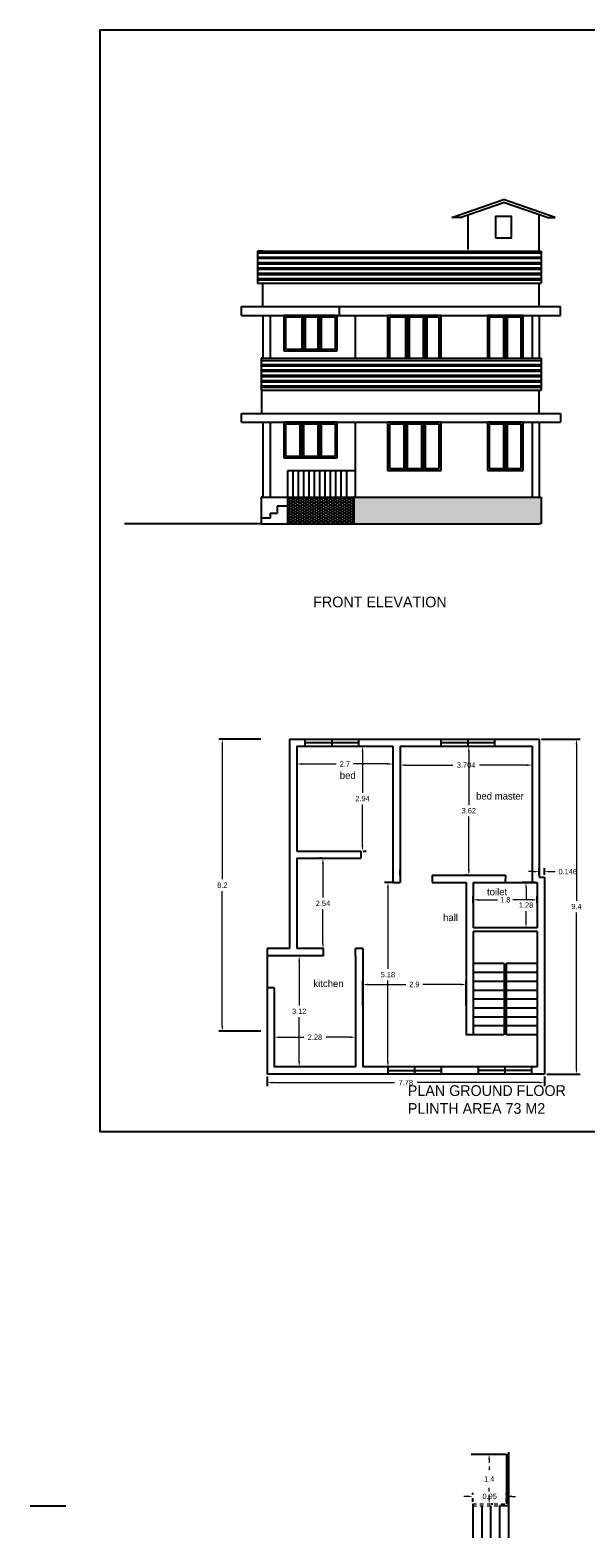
# Model space of a CAD drawing. Header units: inches. Extents: x -100 to 1476, y -184 to 112.
# Tile 16 of 36: x 59 to 75, y 70 to 112. Entities that reach past the tile are written whole.
import ezdxf

# ---------------------------------------------------------------- set-up
doc = ezdxf.new("R2010")
doc.units = ezdxf.units.IN
doc.header["$MEASUREMENT"] = 0
doc.header["$PDMODE"] = 66
doc.linetypes.add('ACAD_ISO02W100', pattern=[15, 12, -3])
doc.dimstyles.get("Standard").update_dxf_attribs({"dimtxt": 0.15, "dimasz": 0.15, "dimexe": 0.1, "dimexo": 0.0625, "dimgap": 0.09, "dimtad": 0, "dimtih": 1, "dimtoh": 1, "dimdec": 4, "dimdsep": 46, "dimtxsty": 'Standard', "dimcen": 0.09, "dimadec": 0, "dimazin": 0, "dimtfac": 1, "dimtdec": 4, "dimtofl": 0, "dimtmove": 0, "dimatfit": 3, "dimfxl": 0, "dimtolj": 1, "dimtzin": 0, "dimlwd": 15, "dimarcsym": 0})
pattern_1 = [(0, (0, 86.160112), (0.065625, 0.037888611), [0.04375, -0.0875]), (120, (0, 86.160112), (-0.065625, 0.037888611), [0.04375, -0.0875]), (60, (0, 86.160112), (1e-10, 0.075777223), [-0.0875, 0.04375])]

# ---------------------------------------------------------------- blocks, each defined once
blk = doc.blocks.new('*D35')
at = {"color": 0, "lineweight": -2, "transparency": 16777216}
for p, q in [((69.367, 92.163), (69.367, 91.595)), ((73.071, 92.163), (73.071, 91.595))]:
    blk.add_line(p, q, dxfattribs=at)
at = {"color": 0, "lineweight": 15, "transparency": 16777216}
for p, q in [((69.517, 91.695), (70.842, 91.695)), ((72.921, 91.695), (71.597, 91.695))]:
    blk.add_line(p, q, dxfattribs=at)
at = {"color": 0, "transparency": 16777216}
for points in [[(69.517, 91.72), (69.517, 91.67), (69.367, 91.695)], [(72.921, 91.72), (72.921, 91.67), (73.071, 91.695)]]:
    blk.add_solid(points, dxfattribs=at)
at = {"layer": 'Defpoints', "color": 0, "transparency": 16777216}
for p in [(69.367, 92.226), (73.071, 92.226), (69.367, 91.695)]:
    blk.add_point(p, dxfattribs=at)
at = {"color": 0, "transparency": 16777216, "insert": (71.219, 91.695), "char_height": 0.15, "attachment_point": 5}
blk.add_mtext('\\A1;3.704', dxfattribs=at)
blk = doc.blocks.new('*D36')
at = {"color": 0, "lineweight": -2, "transparency": 16777216}
for p, q in [((69.205, 88.406), (68.925, 88.406)), ((69.205, 83.226), (68.925, 83.226))]:
    blk.add_line(p, q, dxfattribs=at)
at = {"color": 0, "lineweight": 15, "transparency": 16777216}
for p, q in [((69.025, 88.256), (69.025, 85.981)), ((69.025, 83.376), (69.025, 85.651))]:
    blk.add_line(p, q, dxfattribs=at)
at = {"color": 0, "transparency": 16777216}
for points in [[(69, 88.256), (69.05, 88.256), (69.025, 88.406)], [(69, 83.376), (69.05, 83.376), (69.025, 83.226)]]:
    blk.add_solid(points, dxfattribs=at)
at = {"layer": 'Defpoints', "color": 0, "transparency": 16777216}
for p in [(69.267, 88.406), (69.025, 83.226), (69.267, 83.226)]:
    blk.add_point(p, dxfattribs=at)
at = {"color": 0, "transparency": 16777216, "insert": (69.025, 85.816), "char_height": 0.15, "attachment_point": 5}
blk.add_mtext('\\A1;5.18', dxfattribs=at)
blk = doc.blocks.new('*D37')
at = {"color": 0, "lineweight": -2, "transparency": 16777216}
for p, q in [((68.317, 84.948), (68.317, 85.639)), ((71.217, 84.948), (71.217, 85.639))]:
    blk.add_line(p, q, dxfattribs=at)
at = {"color": 0, "lineweight": 15, "transparency": 16777216}
for p, q in [((68.467, 85.539), (69.527, 85.539)), ((71.067, 85.539), (70.007, 85.539))]:
    blk.add_line(p, q, dxfattribs=at)
at = {"color": 0, "transparency": 16777216}
for points in [[(68.467, 85.564), (68.467, 85.514), (68.317, 85.539)], [(71.067, 85.564), (71.067, 85.514), (71.217, 85.539)]]:
    blk.add_solid(points, dxfattribs=at)
at = {"layer": 'Defpoints', "color": 0, "transparency": 16777216}
for p in [(71.217, 85.539), (68.317, 84.886), (71.217, 84.886)]:
    blk.add_point(p, dxfattribs=at)
at = {"color": 0, "transparency": 16777216, "insert": (69.767, 85.539), "char_height": 0.15, "attachment_point": 5}
blk.add_mtext('\\A1;2.9', dxfattribs=at)
blk = doc.blocks.new('*D38')
at = {"color": 0, "lineweight": -2, "transparency": 16777216}
for p, q in [((71.28, 92.226), (71.394, 92.226)), ((71.232, 88.606), (71.194, 88.606))]:
    blk.add_line(p, q, dxfattribs=at)
at = {"color": 0, "lineweight": 15, "transparency": 16777216}
for p, q in [((71.294, 92.076), (71.294, 90.581)), ((71.294, 88.756), (71.294, 90.251))]:
    blk.add_line(p, q, dxfattribs=at)
at = {"color": 0, "transparency": 16777216}
for points in [[(71.269, 92.076), (71.319, 92.076), (71.294, 92.226)], [(71.269, 88.756), (71.319, 88.756), (71.294, 88.606)]]:
    blk.add_solid(points, dxfattribs=at)
at = {"layer": 'Defpoints', "color": 0, "transparency": 16777216}
for p in [(71.217, 92.226), (71.294, 88.606), (71.294, 88.606)]:
    blk.add_point(p, dxfattribs=at)
at = {"color": 0, "transparency": 16777216, "insert": (71.294, 90.416), "char_height": 0.15, "attachment_point": 5}
blk.add_mtext('\\A1;3.62', dxfattribs=at)
blk = doc.blocks.new('*D39')
at = {"color": 0, "lineweight": -2, "transparency": 16777216}
for p, q in [((71.417, 87.828), (71.417, 88.015)), ((73.217, 87.828), (73.217, 88.015))]:
    blk.add_line(p, q, dxfattribs=at)
at = {"color": 0, "lineweight": 15, "transparency": 16777216}
for p, q in [((71.567, 87.915), (72.102, 87.915)), ((73.067, 87.915), (72.532, 87.915))]:
    blk.add_line(p, q, dxfattribs=at)
at = {"color": 0, "transparency": 16777216}
for points in [[(71.567, 87.94), (71.567, 87.89), (71.417, 87.915)], [(73.067, 87.94), (73.067, 87.89), (73.217, 87.915)]]:
    blk.add_solid(points, dxfattribs=at)
at = {"layer": 'Defpoints', "color": 0, "transparency": 16777216}
for p in [(71.417, 87.766), (73.217, 87.915), (73.217, 87.766)]:
    blk.add_point(p, dxfattribs=at)
at = {"color": 0, "transparency": 16777216, "insert": (72.317, 87.915), "char_height": 0.15, "attachment_point": 5}
blk.add_mtext('\\A1;1.8', dxfattribs=at)
blk = doc.blocks.new('*D40')
at = {"color": 0, "lineweight": -2, "transparency": 16777216}
for p, q in [((73.155, 88.406), (72.8, 88.406)), ((73.155, 87.126), (72.8, 87.126))]:
    blk.add_line(p, q, dxfattribs=at)
at = {"color": 0, "lineweight": 15, "transparency": 16777216}
for p, q in [((72.9, 88.256), (72.9, 87.931)), ((72.9, 87.276), (72.9, 87.601))]:
    blk.add_line(p, q, dxfattribs=at)
at = {"color": 0, "transparency": 16777216}
for points in [[(72.875, 88.256), (72.925, 88.256), (72.9, 88.406)], [(72.875, 87.276), (72.925, 87.276), (72.9, 87.126)]]:
    blk.add_solid(points, dxfattribs=at)
at = {"layer": 'Defpoints', "color": 0, "transparency": 16777216}
for p in [(73.217, 88.406), (72.9, 87.126), (73.217, 87.126)]:
    blk.add_point(p, dxfattribs=at)
at = {"color": 0, "transparency": 16777216, "insert": (72.9, 87.766), "char_height": 0.15, "attachment_point": 5}
blk.add_mtext('\\A1;1.28', dxfattribs=at)
blk = doc.blocks.new('*D75')
at = {"color": 0, "lineweight": -2, "transparency": 16777216}
for p, q in [((73.334, 92.426), (74.415, 92.426)), ((73.48, 83.026), (74.415, 83.026))]:
    blk.add_line(p, q, dxfattribs=at)
at = {"color": 0, "lineweight": 15, "transparency": 16777216}
for p, q in [((74.315, 92.276), (74.315, 87.891)), ((74.315, 83.176), (74.315, 87.561))]:
    blk.add_line(p, q, dxfattribs=at)
at = {"color": 0, "transparency": 16777216}
for points in [[(74.29, 92.276), (74.34, 92.276), (74.315, 92.426)], [(74.29, 83.176), (74.34, 83.176), (74.315, 83.026)]]:
    blk.add_solid(points, dxfattribs=at)
at = {"layer": 'Defpoints', "color": 0, "transparency": 16777216}
for p in [(73.271, 92.426), (73.417, 83.026), (74.315, 83.026)]:
    blk.add_point(p, dxfattribs=at)
at = {"color": 0, "transparency": 16777216, "insert": (74.315, 87.726), "char_height": 0.15, "attachment_point": 5}
blk.add_mtext('\\A1;9.4', dxfattribs=at)
blk = doc.blocks.new('*D76')
at = {"color": 0, "lineweight": 15, "transparency": 16777216}
for p, q in [((73.121, 88.707), (72.971, 88.707)), ((73.567, 88.707), (73.717, 88.707))]:
    blk.add_line(p, q, dxfattribs=at)
at = {"color": 0, "lineweight": -2, "transparency": 16777216}
for p, q in [((73.271, 88.618), (73.271, 88.807)), ((73.417, 88.618), (73.417, 88.807))]:
    blk.add_line(p, q, dxfattribs=at)
at = {"color": 0, "transparency": 16777216}
for points in [[(73.121, 88.732), (73.121, 88.682), (73.271, 88.707)], [(73.567, 88.732), (73.567, 88.682), (73.417, 88.707)]]:
    blk.add_solid(points, dxfattribs=at)
at = {"layer": 'Defpoints', "color": 0, "transparency": 16777216}
for p in [(73.271, 88.556), (73.417, 88.707), (73.417, 88.556)]:
    blk.add_point(p, dxfattribs=at)
at = {"color": 0, "transparency": 16777216, "insert": (74.07, 88.707), "char_height": 0.15, "attachment_point": 5}
blk.add_mtext('\\A1;0.146', dxfattribs=at)
blk = doc.blocks.new('*D77')
at = {"color": 0, "lineweight": -2, "transparency": 16777216}
for p, q in [((65.455, 92.426), (64.278, 92.426)), ((65.455, 84.226), (64.278, 84.226))]:
    blk.add_line(p, q, dxfattribs=at)
at = {"color": 0, "lineweight": 15, "transparency": 16777216}
for p, q in [((64.378, 92.276), (64.378, 88.491)), ((64.378, 84.376), (64.378, 88.161))]:
    blk.add_line(p, q, dxfattribs=at)
at = {"color": 0, "transparency": 16777216}
for points in [[(64.353, 92.276), (64.403, 92.276), (64.378, 92.426)], [(64.353, 84.376), (64.403, 84.376), (64.378, 84.226)]]:
    blk.add_solid(points, dxfattribs=at)
at = {"layer": 'Defpoints', "color": 0, "transparency": 16777216}
for p in [(65.517, 92.426), (64.378, 84.226), (65.517, 84.226)]:
    blk.add_point(p, dxfattribs=at)
at = {"color": 0, "transparency": 16777216, "insert": (64.378, 88.326), "char_height": 0.15, "attachment_point": 5}
blk.add_mtext('\\A1;8.2', dxfattribs=at)
blk = doc.blocks.new('*D172')
at = {"color": 0, "linetype": 'ByBlock', "lineweight": -2, "transparency": 16777216}
for p, q in [((66.467, 92.163), (66.467, 91.628)), ((69.167, 92.163), (69.167, 91.628))]:
    blk.add_line(p, q, dxfattribs=at)
at = {"color": 0, "linetype": 'ByBlock', "lineweight": 15, "transparency": 16777216}
for p, q in [((66.617, 91.728), (67.577, 91.728)), ((69.017, 91.728), (68.057, 91.728))]:
    blk.add_line(p, q, dxfattribs=at)
at = {"color": 0, "linetype": 'ByBlock', "transparency": 16777216}
for points in [[(66.617, 91.753), (66.617, 91.703), (66.467, 91.728)], [(69.017, 91.753), (69.017, 91.703), (69.167, 91.728)]]:
    blk.add_solid(points, dxfattribs=at)
at = {"layer": 'Defpoints', "color": 0, "linetype": 'ByBlock', "transparency": 16777216}
for p in [(66.467, 92.226), (69.167, 92.226), (66.467, 91.728)]:
    blk.add_point(p, dxfattribs=at)
at = {"color": 0, "linetype": 'ByBlock', "transparency": 16777216, "insert": (67.817, 91.728), "char_height": 0.15, "attachment_point": 5}
blk.add_mtext('\\A1;2.7', dxfattribs=at)
blk = doc.blocks.new('*D173')
at = {"color": 0, "linetype": 'ByBlock', "lineweight": 15, "transparency": 16777216}
for p, q in [((68.312, 92.076), (68.312, 90.921)), ((68.312, 89.436), (68.312, 90.591))]:
    blk.add_line(p, q, dxfattribs=at)
at = {"color": 0, "linetype": 'ByBlock', "lineweight": -2, "transparency": 16777216}
for p, q in [((68.33, 92.226), (68.412, 92.226)), ((68.33, 89.286), (68.412, 89.286))]:
    blk.add_line(p, q, dxfattribs=at)
at = {"color": 0, "linetype": 'ByBlock', "transparency": 16777216}
for points in [[(68.287, 92.076), (68.337, 92.076), (68.312, 92.226)], [(68.287, 89.436), (68.337, 89.436), (68.312, 89.286)]]:
    blk.add_solid(points, dxfattribs=at)
at = {"layer": 'Defpoints', "color": 0, "linetype": 'ByBlock', "transparency": 16777216}
for p in [(68.267, 92.226), (68.312, 92.226), (68.267, 89.286)]:
    blk.add_point(p, dxfattribs=at)
at = {"color": 0, "linetype": 'ByBlock', "transparency": 16777216, "insert": (68.312, 90.756), "char_height": 0.15, "attachment_point": 5}
blk.add_mtext('\\A1;2.94', dxfattribs=at)
blk = doc.blocks.new('*D174')
at = {"color": 0, "linetype": 'ByBlock', "lineweight": -2, "transparency": 16777216}
for p, q in [((67.155, 89.086), (67.101, 89.086)), ((67.155, 86.546), (67.101, 86.546))]:
    blk.add_line(p, q, dxfattribs=at)
at = {"color": 0, "linetype": 'ByBlock', "lineweight": 15, "transparency": 16777216}
for p, q in [((67.201, 88.936), (67.201, 87.981)), ((67.201, 86.696), (67.201, 87.651))]:
    blk.add_line(p, q, dxfattribs=at)
at = {"color": 0, "linetype": 'ByBlock', "transparency": 16777216}
for points in [[(67.176, 88.936), (67.226, 88.936), (67.201, 89.086)], [(67.176, 86.696), (67.226, 86.696), (67.201, 86.546)]]:
    blk.add_solid(points, dxfattribs=at)
at = {"layer": 'Defpoints', "color": 0, "linetype": 'ByBlock', "transparency": 16777216}
for p in [(67.201, 89.086), (67.217, 89.086), (67.217, 86.546)]:
    blk.add_point(p, dxfattribs=at)
at = {"color": 0, "linetype": 'ByBlock', "transparency": 16777216, "insert": (67.201, 87.816), "char_height": 0.15, "attachment_point": 5}
blk.add_mtext('\\A1;2.54', dxfattribs=at)
blk = doc.blocks.new('*D175')
at = {"color": 0, "linetype": 'ByBlock', "lineweight": -2, "transparency": 16777216}
for p, q in [((66.915, 86.346), (66.435, 86.346)), ((66.915, 83.226), (66.435, 83.226))]:
    blk.add_line(p, q, dxfattribs=at)
at = {"color": 0, "linetype": 'ByBlock', "lineweight": 15, "transparency": 16777216}
for p, q in [((66.535, 86.196), (66.535, 84.951)), ((66.535, 83.376), (66.535, 84.621))]:
    blk.add_line(p, q, dxfattribs=at)
at = {"color": 0, "linetype": 'ByBlock', "transparency": 16777216}
for points in [[(66.51, 86.196), (66.56, 86.196), (66.535, 86.346)], [(66.51, 83.376), (66.56, 83.376), (66.535, 83.226)]]:
    blk.add_solid(points, dxfattribs=at)
at = {"layer": 'Defpoints', "color": 0, "linetype": 'ByBlock', "transparency": 16777216}
for p in [(66.535, 86.346), (66.977, 86.346), (66.977, 83.226)]:
    blk.add_point(p, dxfattribs=at)
at = {"color": 0, "linetype": 'ByBlock', "transparency": 16777216, "insert": (66.535, 84.786), "char_height": 0.15, "attachment_point": 5}
blk.add_mtext('\\A1;3.12', dxfattribs=at)
blk = doc.blocks.new('*D176')
at = {"color": 0, "linetype": 'ByBlock', "lineweight": -2, "transparency": 16777216}
for p, q in [((65.837, 84.723), (65.837, 83.961)), ((68.117, 84.723), (68.117, 83.961))]:
    blk.add_line(p, q, dxfattribs=at)
at = {"color": 0, "linetype": 'ByBlock', "lineweight": 15, "transparency": 16777216}
for p, q in [((65.987, 84.061), (66.662, 84.061)), ((67.967, 84.061), (67.292, 84.061))]:
    blk.add_line(p, q, dxfattribs=at)
at = {"color": 0, "linetype": 'ByBlock', "transparency": 16777216}
for points in [[(65.987, 84.086), (65.987, 84.036), (65.837, 84.061)], [(67.967, 84.086), (67.967, 84.036), (68.117, 84.061)]]:
    blk.add_solid(points, dxfattribs=at)
at = {"layer": 'Defpoints', "color": 0, "linetype": 'ByBlock', "transparency": 16777216}
for p in [(65.837, 84.786), (68.117, 84.786), (65.837, 84.061)]:
    blk.add_point(p, dxfattribs=at)
at = {"color": 0, "linetype": 'ByBlock', "transparency": 16777216, "insert": (66.977, 84.061), "char_height": 0.15, "attachment_point": 5}
blk.add_mtext('\\A1;2.28', dxfattribs=at)
blk = doc.blocks.new('*D177')
at = {"color": 0, "linetype": 'ByBlock', "lineweight": -2, "transparency": 16777216}
for p, q in [((65.637, 82.963), (65.637, 82.687)), ((73.417, 82.963), (73.417, 82.687))]:
    blk.add_line(p, q, dxfattribs=at)
at = {"color": 0, "linetype": 'ByBlock', "lineweight": 15, "transparency": 16777216}
for p, q in [((65.787, 82.787), (69.212, 82.787)), ((73.267, 82.787), (69.842, 82.787))]:
    blk.add_line(p, q, dxfattribs=at)
at = {"color": 0, "linetype": 'ByBlock', "transparency": 16777216}
for points in [[(65.787, 82.812), (65.787, 82.762), (65.637, 82.787)], [(73.267, 82.812), (73.267, 82.762), (73.417, 82.787)]]:
    blk.add_solid(points, dxfattribs=at)
at = {"layer": 'Defpoints', "color": 0, "linetype": 'ByBlock', "transparency": 16777216}
for p in [(65.637, 83.026), (73.417, 83.026), (65.637, 82.787)]:
    blk.add_point(p, dxfattribs=at)
at = {"color": 0, "linetype": 'ByBlock', "transparency": 16777216, "insert": (69.527, 82.787), "char_height": 0.15, "attachment_point": 5}
blk.add_mtext('\\A1;7.78', dxfattribs=at)
blk = doc.blocks.new('*D212')
at = {"color": 0, "linetype": 'ACAD_ISO02W100', "lineweight": -2, "ltscale": 0.0008, "transparency": 16777216}
for p, q in [((71.919, 72.363), (71.965, 72.363)), ((71.919, 70.963), (71.965, 70.963))]:
    blk.add_line(p, q, dxfattribs=at)
at = {"color": 0, "linetype": 'ACAD_ISO02W100', "lineweight": 15, "ltscale": 0.0008, "transparency": 16777216}
for p, q in [((71.865, 72.213), (71.865, 71.828)), ((71.865, 71.113), (71.865, 71.498))]:
    blk.add_line(p, q, dxfattribs=at)
at = {"color": 0, "linetype": 'ACAD_ISO02W100', "lineweight": 20, "ltscale": 0.0008, "transparency": 16777216}
for points in [[(71.84, 72.213), (71.89, 72.213), (71.865, 72.363)], [(71.84, 71.113), (71.89, 71.113), (71.865, 70.963)]]:
    blk.add_solid(points, dxfattribs=at)
at = {"layer": 'Defpoints', "color": 0, "linetype": 'ACAD_ISO02W100', "lineweight": 20, "ltscale": 0.0008, "transparency": 16777216}
for p in [(71.856, 72.363), (71.856, 70.963), (71.865, 70.963)]:
    blk.add_point(p, dxfattribs=at)
at = {"color": 0, "linetype": 'ACAD_ISO02W100', "lineweight": 20, "ltscale": 0.0008, "transparency": 16777216, "insert": (71.865, 71.663), "char_height": 0.15, "attachment_point": 5}
blk.add_mtext('\\A1;1.4', dxfattribs=at)
blk = doc.blocks.new('*D213')
at = {"color": 0, "linetype": 'ACAD_ISO02W100', "lineweight": 15, "ltscale": 0.0008, "transparency": 16777216}
for p, q in [((71.256, 71.177), (71.106, 71.177)), ((72.506, 71.177), (72.656, 71.177))]:
    blk.add_line(p, q, dxfattribs=at)
at = {"color": 0, "linetype": 'ACAD_ISO02W100', "lineweight": -2, "ltscale": 0.0008, "transparency": 16777216}
for p, q in [((71.406, 71.025), (71.406, 71.277)), ((72.356, 71.025), (72.356, 71.277))]:
    blk.add_line(p, q, dxfattribs=at)
at = {"color": 0, "linetype": 'ACAD_ISO02W100', "lineweight": 20, "ltscale": 0.0008, "transparency": 16777216}
for points in [[(71.256, 71.202), (71.256, 71.152), (71.406, 71.177)], [(72.506, 71.202), (72.506, 71.152), (72.356, 71.177)]]:
    blk.add_solid(points, dxfattribs=at)
at = {"layer": 'Defpoints', "color": 0, "linetype": 'ACAD_ISO02W100', "lineweight": 20, "ltscale": 0.0008, "transparency": 16777216}
for p in [(71.406, 71.177), (71.406, 70.963), (72.356, 70.963)]:
    blk.add_point(p, dxfattribs=at)
at = {"color": 0, "linetype": 'ACAD_ISO02W100', "lineweight": 20, "ltscale": 0.0008, "transparency": 16777216, "insert": (71.881, 71.177), "char_height": 0.15, "attachment_point": 5}
blk.add_mtext('\\A1;0.95', dxfattribs=at)

msp = doc.modelspace()

# ---------------------------------------------------------------- hatches: boundary and pattern name
h = msp.add_hatch()
h.set_pattern_fill('HONEY', color=0, scale=0.35, style=0)
h.set_pattern_definition(pattern_1)
h.paths.add_polyline_path([(68.06714, 98.46684), (68.06714, 99.21684), (66.21714, 99.21684), (66.21714, 98.46684)])
h = msp.add_hatch()
h.set_pattern_fill('HONEY', color=0, scale=0.35, style=0)
h.set_pattern_definition(pattern_1)
h.paths.add_polyline_path([(73.32109, 99.21684), (73.27109, 99.21684), (68.06714, 99.21684), (68.06714, 98.46684), (73.27109, 98.46684), (73.32109, 98.46684)])

# ---------------------------------------------------------------- linework, layer by layer
at = {"color": 0}
for p, q in [((70.82109, 107.06684), (72.27109, 107.56684)), ((71.05116, 107.06684), (72.27109, 107.48751)), ((73.72109, 107.06684), (72.27109, 107.56684)), ((73.49103, 107.06684), (72.27109, 107.48751)), ((71.05116, 107.06684), (70.82109, 107.06684)), ((71.27109, 107.14268), (71.27109, 106.16684)), ((73.27109, 106.11684), (73.27109, 107.14268)), ((73.49103, 107.06684), (73.72109, 107.06684)), ((65.36714, 106.11684), (73.32109, 106.11684)), ((65.51714, 106.11684), (65.36714, 106.11684)), ((65.36714, 106.11684), (65.36714, 105.21684)), ((65.36714, 106.06684), (73.32109, 106.06684)), ((65.36714, 105.95184), (73.32109, 105.95184)), ((65.36714, 105.91684), (73.32109, 105.91684)), ((65.36714, 105.80184), (73.32109, 105.80184)), ((73.27109, 106.11684), (73.32109, 106.11684)), ((73.32109, 106.11684), (73.32109, 105.21684)), ((65.36714, 105.76684), (73.32109, 105.76684)), ((65.36714, 105.65184), (73.32109, 105.65184)), ((65.36714, 105.61684), (73.32109, 105.61684)), ((65.36714, 105.50184), (73.32109, 105.50184)), ((65.36714, 105.46684), (73.32109, 105.46684)), ((65.36714, 105.35184), (73.32109, 105.35184)), ((65.36714, 105.31684), (73.32109, 105.31684)), ((65.36714, 105.21684), (73.32109, 105.21684)), ((65.51714, 104.56684), (65.51714, 105.21684)), ((73.27109, 104.56684), (73.27109, 105.21684)), ((64.91714, 104.56684), (73.87109, 104.56684)), ((64.91714, 104.31684), (64.91714, 104.56684)), ((67.66714, 104.31684), (67.66714, 104.56684)), ((73.87109, 104.31684), (73.87109, 104.56684)), ((64.91714, 104.31684), (73.87109, 104.31684)), ((65.51714, 104.31684), (65.51714, 103.11684)), ((65.71714, 104.31684), (65.71714, 103.11684)), ((67.60464, 104.31684), (66.10464, 104.31684)), ((66.10464, 104.31684), (66.10464, 103.31684)), ((67.55464, 104.26684), (66.15464, 104.26684)), ((66.15464, 104.26684), (66.15464, 103.36684)), ((66.60464, 104.26684), (66.60464, 103.36684)), ((66.65464, 104.26684), (66.65464, 103.36684)), ((66.70464, 104.26684), (66.70464, 103.36684)), ((67.05464, 104.26684), (67.05464, 103.36684)), ((67.10464, 104.26684), (67.10464, 103.36684)), ((67.15464, 104.26684), (67.15464, 103.36684)), ((67.55464, 103.36684), (67.55464, 104.26684)), ((67.60464, 103.31684), (67.60464, 104.31684)), ((68.11714, 103.11684), (68.11714, 104.31684)), ((70.51714, 104.31684), (69.01714, 104.31684)), ((69.01714, 104.31684), (69.01714, 103.11684)), ((70.46714, 104.26684), (69.06714, 104.26684)), ((69.06714, 104.26684), (69.06714, 103.11684)), ((69.51714, 104.26684), (69.51714, 103.11684)), ((69.56714, 104.26684), (69.56714, 103.11684)), ((69.61714, 104.26684), (69.61714, 103.11684)), ((70.01714, 104.26684), (70.01714, 103.11684)), ((70.06714, 104.26684), (70.06714, 103.11684)), ((70.11714, 104.26684), (70.11714, 103.11684)), ((70.46714, 103.11684), (70.46714, 104.26684)), ((70.51714, 103.11684), (70.51714, 104.31684)), ((72.81714, 104.31684), (71.81714, 104.31684)), ((71.81714, 104.31684), (71.81714, 103.11684)), ((72.76714, 104.26684), (71.86714, 104.26684)), ((71.86714, 104.26684), (71.86714, 103.11684)), ((72.26714, 104.26684), (72.26714, 103.11684)), ((72.31714, 104.26684), (72.31714, 103.11684)), ((72.36714, 104.26684), (72.36714, 103.11684)), ((72.76714, 103.11684), (72.76714, 104.26684)), ((72.81714, 103.11684), (72.81714, 104.31684)), ((73.07109, 104.31684), (73.07109, 103.11684)), ((73.27109, 104.31684), (73.27109, 103.11684)), ((73.87109, 104.31684), (73.87109, 104.31684)), ((66.10464, 103.31684), (67.60464, 103.31684)), ((66.15464, 103.36684), (67.55464, 103.36684)), ((65.46714, 103.11684), (73.32109, 103.11684)), ((65.51714, 103.11684), (65.46714, 103.11684)), ((65.46714, 103.11684), (65.46714, 102.21684)), ((65.46714, 103.05151), (73.32109, 103.05151)), ((65.46714, 102.93651), (73.32109, 102.93651)), ((65.46714, 102.90151), (73.32109, 102.90151)), ((73.27109, 103.11684), (73.32109, 103.11684)), ((73.32109, 103.11684), (73.32109, 102.21684)), ((65.46714, 102.78651), (73.32109, 102.78651)), ((65.46714, 102.75151), (73.32109, 102.75151)), ((65.46714, 102.63651), (73.32109, 102.63651)), ((65.46714, 102.60151), (73.32109, 102.60151)), ((65.46714, 102.48651), (73.32109, 102.48651)), ((65.46714, 102.45151), (73.32109, 102.45151)), ((65.46714, 102.33651), (73.32109, 102.33651)), ((65.46714, 102.30151), (73.32109, 102.30151)), ((65.46714, 102.21684), (73.32109, 102.21684)), ((65.48837, 101.56684), (65.48837, 102.21684)), ((73.27109, 101.56684), (73.27109, 102.21684)), ((64.91714, 101.56684), (73.87109, 101.56684)), ((64.91714, 101.31684), (64.91714, 101.56684)), ((73.87109, 101.56684), (73.87109, 101.31684)), ((64.91714, 101.31684), (73.87109, 101.31684)), ((64.91714, 101.31684), (64.91714, 101.31684)), ((64.91714, 101.31684), (64.91714, 101.31684)), ((65.51714, 101.31684), (65.51714, 99.21684)), ((65.71714, 101.31684), (65.71714, 99.21684)), ((67.60464, 101.31684), (66.10464, 101.31684)), ((66.10464, 101.31684), (66.10464, 100.31684)), ((67.55464, 101.26684), (66.15464, 101.26684)), ((66.15464, 101.26684), (66.15464, 100.36684)), ((66.55464, 101.26684), (66.55464, 100.36684)), ((66.60464, 101.26684), (66.60464, 100.36684)), ((66.65464, 101.26684), (66.65464, 100.36684)), ((67.05464, 101.26684), (67.05464, 100.36684)), ((67.10464, 101.26684), (67.10464, 100.36684)), ((67.15464, 101.26684), (67.15464, 100.36684)), ((67.55464, 100.36684), (67.55464, 101.26684)), ((67.60464, 100.31684), (67.60464, 101.31684)), ((68.11714, 99.21684), (68.11714, 101.31684)), ((70.51714, 101.31684), (69.01714, 101.31684)), ((69.01714, 101.31684), (69.01714, 99.96684)), ((70.46714, 101.26684), (69.06714, 101.26684)), ((69.06714, 101.26684), (69.06714, 100.01684)), ((69.46714, 101.26684), (69.46714, 100.01684)), ((69.51714, 101.26684), (69.51714, 100.01684)), ((69.56714, 101.26684), (69.56714, 100.01684)), ((69.96714, 101.26684), (69.96714, 100.01684)), ((70.01714, 101.26684), (70.01714, 100.01684)), ((70.06714, 101.26684), (70.06714, 100.01684)), ((70.46714, 100.01684), (70.46714, 101.26684)), ((70.51714, 99.96684), (70.51714, 101.31684)), ((72.81714, 101.31684), (71.81714, 101.31684)), ((71.81714, 101.31684), (71.81714, 99.96684)), ((72.76714, 101.26684), (71.86714, 101.26684)), ((71.86714, 101.26684), (71.86714, 100.01684)), ((72.26714, 101.26684), (72.26714, 100.01684)), ((72.31714, 101.26684), (72.31714, 100.01684)), ((72.36714, 101.26684), (72.36714, 100.01684)), ((72.76714, 100.01684), (72.76714, 101.26684)), ((72.81714, 99.96684), (72.81714, 101.31684)), ((73.07109, 101.31684), (73.07109, 99.21684)), ((73.27109, 101.31684), (73.27109, 99.21684)), ((66.10464, 100.31684), (67.60464, 100.31684)), ((66.15464, 100.36684), (67.55464, 100.36684)), ((66.21714, 99.21684), (66.21714, 99.96684)), ((66.21714, 99.96684), (68.11714, 99.96684)), ((66.36714, 99.21684), (66.36714, 99.96684)), ((66.51714, 99.21684), (66.51714, 99.96684)), ((66.66714, 99.21684), (66.66714, 99.96684)), ((66.81714, 99.21684), (66.81714, 99.96684)), ((66.96714, 99.21684), (66.96714, 99.96684)), ((67.11714, 99.21684), (67.11714, 99.96684)), ((67.26714, 99.21684), (67.26714, 99.96684)), ((67.41714, 99.21684), (67.41714, 99.96684)), ((67.41714, 99.21684), (67.41714, 99.96684)), ((67.56714, 99.21684), (67.56714, 99.96684)), ((67.71714, 99.21684), (67.71714, 99.96684)), ((67.86714, 99.21684), (67.86714, 99.96684)), ((69.01714, 99.96684), (70.51714, 99.96684)), ((69.06714, 100.01684), (70.46714, 100.01684)), ((71.81714, 99.96684), (72.81714, 99.96684)), ((71.86714, 100.01684), (72.76714, 100.01684)), ((65.51714, 99.21684), (65.46714, 99.21684)), ((65.46714, 99.21684), (65.46714, 98.46684)), ((65.51714, 99.21684), (73.27109, 99.21684)), ((66.21714, 98.46684), (66.21714, 99.21684)), ((68.11714, 99.21684), (68.06714, 99.21684)), ((68.06714, 99.21684), (68.06714, 98.46684)), ((73.27109, 99.21684), (73.32109, 99.21684)), ((73.32109, 99.21684), (73.32109, 98.46684)), ((65.71714, 98.62743), (65.46714, 98.62743)), ((65.71714, 98.76684), (65.71714, 98.62743)), ((65.71714, 98.76684), (65.91714, 98.76684)), ((66.21714, 98.96684), (65.91714, 98.96684)), ((65.91714, 98.96684), (65.91714, 98.76684)), ((65.46714, 98.46684), (61.6349, 98.46684)), ((65.46714, 98.46684), (65.51714, 98.46684)), ((65.51714, 98.46684), (73.27109, 98.46684)), ((73.32109, 98.46684), (73.27109, 98.46684)), ((66.26714, 92.42599), (73.27109, 92.42599)), ((66.26714, 92.42599), (66.26714, 86.54599)), ((66.69639, 92.42599), (66.69639, 92.22599)), ((66.69639, 92.32599), (68.19639, 92.32599)), ((67.44639, 92.42599), (67.44639, 92.22599)), ((68.19639, 92.42599), (68.19639, 92.22599)), ((70.51325, 92.42599), (70.51325, 92.22599)), ((70.51325, 92.32599), (72.01325, 92.32599)), ((71.26325, 92.42599), (71.26325, 92.22599)), ((72.01325, 92.42599), (72.01325, 92.22599)), ((73.27109, 92.42599), (73.27109, 88.55599)), ((66.46714, 92.22599), (69.16714, 92.22599)), ((66.46714, 92.22599), (66.46714, 89.28599)), ((69.16714, 92.22599), (69.16714, 89.28599)), ((69.36714, 92.22599), (73.07109, 92.22599)), ((69.36714, 92.22599), (69.36714, 88.60599)), ((73.07109, 92.22599), (73.07109, 88.40599)), ((69.16714, 89.85599), (69.16714, 89.65599)), ((66.46714, 89.28599), (68.26714, 89.28599)), ((66.46714, 89.08599), (68.26714, 89.08599)), ((66.46714, 89.08599), (66.46714, 86.54599)), ((69.16714, 89.08599), (69.16714, 88.40599)), ((69.36714, 88.60599), (69.36714, 88.75599)), ((70.26714, 88.60599), (72.32109, 88.60599)), ((72.32109, 88.60599), (72.31714, 88.40599)), ((73.27109, 88.55599), (73.41714, 88.55599)), ((73.41714, 88.55599), (73.41714, 83.02599)), ((69.16714, 88.40599), (69.36714, 88.40599)), ((70.26714, 88.40599), (71.21714, 88.40599)), ((71.21714, 88.40599), (71.21714, 84.12599)), ((71.41714, 88.40599), (71.41714, 87.12599)), ((71.41714, 88.40599), (73.21714, 88.40599)), ((73.21714, 88.40599), (73.21714, 87.12599)), ((73.21714, 87.12599), (71.41714, 87.12599)), ((73.21714, 87.02599), (71.41714, 87.02599)), ((71.41714, 87.02599), (71.41714, 84.12599)), ((73.21714, 87.02599), (73.21714, 83.22599)), ((66.26714, 86.54599), (65.63714, 86.54599)), ((65.63714, 86.54599), (65.63714, 83.02599)), ((67.21714, 86.34599), (65.83714, 86.34599)), ((68.11714, 86.34599), (68.11714, 83.22599)), ((68.31714, 86.54599), (68.31714, 83.22599)), ((72.28714, 86.12599), (71.41714, 86.12599)), ((72.28714, 86.12599), (72.28714, 84.12599)), ((73.21714, 86.12599), (72.34714, 86.12599)), ((72.34714, 86.12599), (72.34714, 84.12599)), ((72.28714, 85.87599), (71.41714, 85.87599)), ((72.28714, 85.62599), (71.41714, 85.62599)), ((73.21714, 85.87599), (72.34714, 85.87599)), ((73.21714, 85.62599), (72.34714, 85.62599)), ((65.83714, 85.44599), (65.83714, 83.22599)), ((65.83714, 85.44599), (65.83714, 83.22599)), ((72.28714, 85.37599), (71.41714, 85.37599)), ((72.28714, 85.12599), (71.41714, 85.12599)), ((73.21714, 85.37599), (72.34714, 85.37599)), ((73.21714, 85.12599), (72.34714, 85.12599)), ((72.28714, 84.87599), (71.41714, 84.87599)), ((72.28714, 84.62599), (71.41714, 84.62599)), ((73.21714, 84.87599), (72.34714, 84.87599)), ((73.21714, 84.62599), (72.34714, 84.62599)), ((72.28714, 84.37599), (71.41714, 84.37599)), ((73.21714, 84.37599), (72.34714, 84.37599)), ((71.41714, 84.12599), (71.21714, 84.12599)), ((72.28714, 84.12599), (71.41714, 84.12599)), ((73.21714, 84.12599), (72.34714, 84.12599)), ((68.11714, 83.22599), (65.83714, 83.22599)), ((68.31714, 83.22599), (68.31714, 83.22599)), ((71.41714, 83.22599), (68.31714, 83.22599)), ((69.02041, 83.22599), (69.02041, 83.02599)), ((69.02041, 83.12599), (70.52041, 83.12599)), ((69.76714, 83.22599), (69.77041, 83.22599)), ((69.77041, 83.22599), (69.77041, 83.02599)), ((70.52041, 83.22599), (70.52041, 83.02599)), ((73.21714, 83.22599), (71.41714, 83.22599)), ((71.56714, 83.02599), (71.56714, 83.22599)), ((73.06714, 83.12599), (71.56714, 83.12599)), ((72.31714, 83.02599), (72.31714, 83.22599)), ((73.06714, 83.02599), (73.06714, 83.22599))]:
    msp.add_line(p, q, dxfattribs=at)
at = {"color": 0, "linetype": 'ByBlock'}
for p, q in [((68.26714, 89.28599), (68.26714, 89.08599)), ((69.16714, 89.28599), (69.16714, 89.28599)), ((69.16714, 89.28599), (69.16714, 89.08599)), ((69.36714, 88.60599), (69.36714, 88.40599)), ((70.26714, 88.60599), (70.26714, 88.40599)), ((65.83714, 86.34599), (65.63714, 86.34599)), ((67.21714, 86.54599), (66.46714, 86.54599)), ((67.21714, 86.34599), (67.21714, 86.54599)), ((68.31714, 86.54599), (68.11714, 86.54599)), ((68.11714, 86.34599), (68.11714, 86.54599)), ((65.83714, 85.44599), (65.63714, 85.44599)), ((73.41714, 83.02599), (65.63714, 83.02599)), ((72.35603, 72.36265), (72.35603, 70.96265)), ((72.40603, 72.41265), (72.40603, 70.01265)), ((71.40603, 70.96265), (71.40603, 70.01265)), ((71.65603, 70.91265), (71.65603, 70.01265)), ((71.90603, 70.91265), (71.90603, 70.01265)), ((72.15603, 70.91265), (72.15603, 70.01265)), ((72.40603, 70.91265), (72.15603, 70.91265)), ((72.40603, 70.91265), (72.40603, 70.01265))]:
    msp.add_line(p, q, dxfattribs=at)
for p, q in [((71.35603, 72.36265), (72.35603, 72.36265)), ((58.98583, 70.91265), (59.98583, 70.91265))]:
    msp.add_line(p, q)
at = {"color": 0, "linetype": 'ACAD_ISO02W100', "lineweight": 20, "ltscale": 0.0008}
for p, q in [((71.40603, 70.96265), (72.35603, 70.96265)), ((71.40603, 70.91265), (72.28103, 70.91265))]:
    msp.add_line(p, q, dxfattribs=at)
at = {"color": 0}
for points in [[(105.36148, 112.31959), (60.9369, 112.31959), (60.9369, 81.41484), (105.36148, 81.41484)], [(72.04609, 106.49471), (72.49609, 106.49471), (72.49609, 107.09471), (72.04609, 107.09471)]]:
    msp.add_lwpolyline(points, close=True, dxfattribs=at)

# ---------------------------------------------------------------- texts
at = {"color": 0, "attachment_point": 1}
for s, insert, char_height, width in [('{\\fUtsaah|b0|i0|c0|p34;FRONT ELEVATION}', (66.92821, 96.42403), 0.3, 7.0919985), ('{\\fUtsaah|b0|i0|c0|p34;bed}', (67.67447, 91.50713), 0.2, 0.8733835), ('{\\fUtsaah|b0|i0|c0|p34;bed master}', (71.49973, 90.93028), 0.2, 1.5247614), ('{\\fUtsaah|b0|i0|c0|p34;toilet}', (71.80549, 88.24145), 0.2, 3.7182076), ('{\\fUtsaah|b0|i0|c0|p34;hall}', (70.57374, 87.51889), 0.2, 3.7182076), ('{\\fUtsaah|b0|i0|c0|p34;kitchen}', (66.9329, 85.66822), 0.2, 5.5554809), ('{\\fUtsaah|b0|i0|c0|p34;PLAN GROUND FLOOR\\PPLINTH AREA 73 M2}', (69.58303, 82.71227), 0.3, 7.0919985)]:
    msp.add_mtext(s, dxfattribs=dict(at, insert=insert, char_height=char_height, width=width))

# ---------------------------------------------------------------- dimensions: what is measured, and where the dimension line sits
at = {"color": 0}
for base, p1, p2, picture, middle in [((64.37755, 84.22599), (65.51714, 92.42599), (65.51714, 84.22599), '*D77', (64.37755, 88.32599)), ((74.31502, 83.02599), (73.27109, 92.42599), (73.41714, 83.02599), '*D75', (74.31502, 87.72599)), ((71.29412, 88.60599), (71.21714, 92.22599), (71.29412, 88.60599), '*D38', (71.29412, 90.41599)), ((69.02541, 83.22599), (69.26714, 88.40599), (69.26714, 83.22599), '*D36', (69.02541, 85.81599)), ((72.90046, 87.12599), (73.21714, 88.40599), (73.21714, 87.12599), '*D40', (72.90046, 87.76599))]:
    dim = msp.add_linear_dim(base=base, p1=p1, p2=p2, angle=90, dimstyle='Standard', dxfattribs=at)
    dim.commit()
    dim.dimension.update_dxf_attribs({"geometry": picture, "text_midpoint": middle})
at = {"color": 0, "linetype": 'ByBlock'}
for base, p1, p2, picture, middle in [((66.46714, 91.72835), (69.16714, 92.22599), (66.46714, 92.22599), '*D172', (67.81714, 91.72835)), ((65.83714, 84.06108), (68.11714, 84.78599), (65.83714, 84.78599), '*D176', (66.97714, 84.06108)), ((65.63714, 82.78658), (73.41714, 83.02599), (65.63714, 83.02599), '*D177', (69.52714, 82.78658))]:
    dim = msp.add_linear_dim(base=base, p1=p1, p2=p2, dimstyle='Standard', dxfattribs=at)
    dim.commit()
    dim.dimension.update_dxf_attribs({"geometry": picture, "text_midpoint": middle})
for base, p1, p2, picture, middle in [((68.31214, 92.22599), (68.26714, 89.28599), (68.26714, 92.22599), '*D173', (68.31214, 90.75599)), ((67.20063, 89.08599), (67.21714, 86.54599), (67.21714, 89.08599), '*D174', (67.20063, 87.81599)), ((66.53462, 86.34599), (66.97714, 83.22599), (66.97714, 86.34599), '*D175', (66.53462, 84.78599))]:
    dim = msp.add_linear_dim(base=base, p1=p1, p2=p2, angle=90, dimstyle='Standard', dxfattribs=at)
    dim.commit()
    dim.dimension.update_dxf_attribs({"geometry": picture, "text_midpoint": middle})
at = {"color": 0}
for base, p1, p2, picture, middle in [((69.367137, 91.69549), (73.071093, 92.225994), (69.367137, 92.225994), '*D35', (71.219115, 91.69549)), ((73.417137, 88.707232), (73.271093, 88.555994), (73.417137, 88.555994), '*D76', (74.069637, 88.707232)), ((73.21714, 87.91503), (71.41714, 87.76599), (73.21714, 87.76599), '*D39', (72.31714, 87.91503)), ((71.21714, 85.53861), (68.31714, 84.88599), (71.21714, 84.88599), '*D37', (69.76714, 85.53861))]:
    dim = msp.add_linear_dim(base=base, p1=p1, p2=p2, dimstyle='Standard', dxfattribs=at)
    dim.commit()
    dim.dimension.update_dxf_attribs({"geometry": picture, "text_midpoint": middle})
at = {"color": 0, "linetype": 'ACAD_ISO02W100', "lineweight": 20, "ltscale": 0.0008}
dim = msp.add_linear_dim(base=(71.86476, 70.96265), p1=(71.85603, 72.36265), p2=(71.85603, 70.96265), angle=90, dimstyle='Standard', dxfattribs=at)
dim.commit()
dim.dimension.update_dxf_attribs({"geometry": '*D212', "text_midpoint": (71.86476, 71.66265)})
dim = msp.add_linear_dim(base=(71.40603, 71.17651), p1=(72.35603, 70.96265), p2=(71.40603, 70.96265), dimstyle='Standard', dxfattribs=at)
dim.commit()
dim.dimension.update_dxf_attribs({"geometry": '*D213', "text_midpoint": (71.88103, 71.17651)})

doc.saveas('drawing.dxf')
